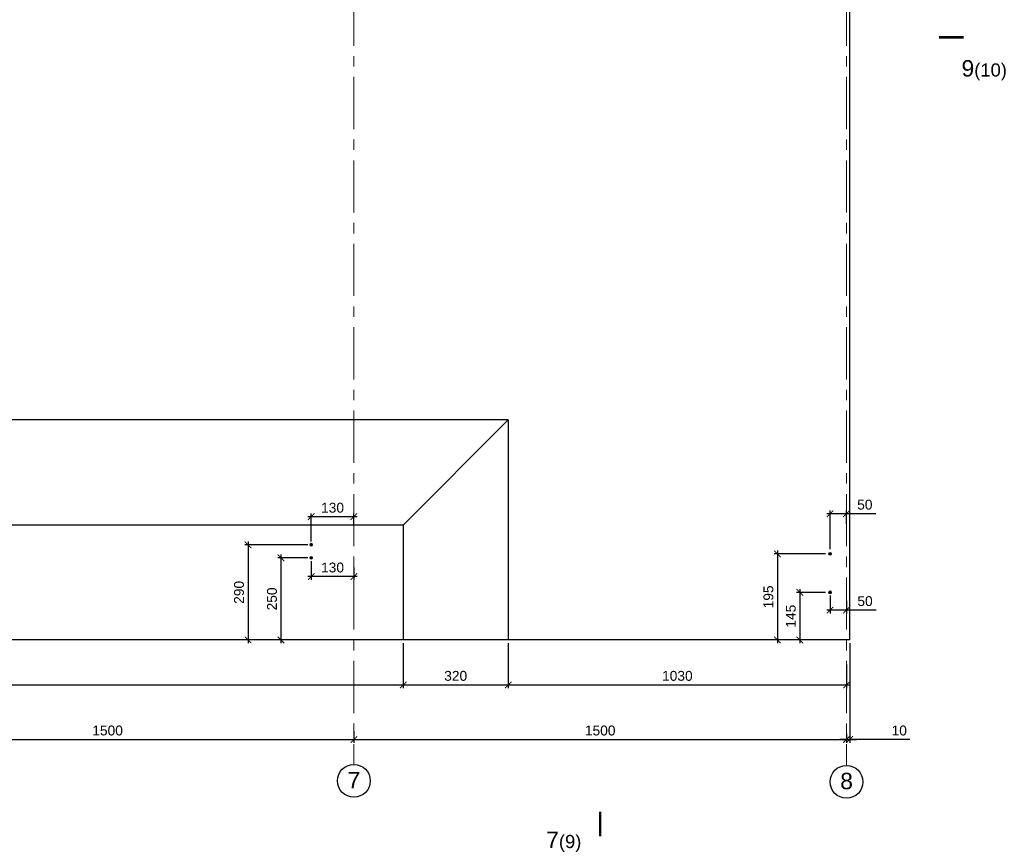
# Model space of a CAD drawing. Header units: millimetres. Extents: x 329474 to 722034, y 240588 to 423521.
# Tile 6 of 35: x 360631 to 390614, y 374938 to 400169. Entities that reach past the tile are written whole.
import ezdxf

# ---------------------------------------------------------------- set-up
doc = ezdxf.new("R2010")
doc.units = ezdxf.units.MM
doc.header["$LTSCALE"] = 10
doc.linetypes.add('осевая', pattern=[50.8, 31.75, -6.35, 6.35, -6.35])
for name, color, linetype, lineweight in [('бетон_35', 2, 'Continuous', 35), ('ГТО-2_Размеры', 7, 'Continuous', 15), ('Отдел_Заглавные надписи', 7, 'Continuous', 30), ('Отдел_Разрезы. Сечения. Узлы', 7, 'Continuous', 15)]:
    doc.layers.add(name, color=color, linetype=linetype, lineweight=lineweight)
doc.layers.add('ГП_Штриховки', color=7, linetype='Continuous')
doc.layers.add('Оси', color=1, linetype='осевая')
doc.styles.add('arial', font='arial.ttf')
doc.styles.add('аrial', font='arial.ttf')
doc.styles.add('Рогун1', font='arial.ttf')
doc.dimstyles.new('100 мм', dxfattribs={"dimscale": 100, "dimtxt": 3.5, "dimasz": 2, "dimexe": 1, "dimexo": 1, "dimgap": 1.2, "dimtad": 1, "dimdec": 0, "dimlfac": 0.1, "dimrnd": 0.0001, "dimtxsty": 'Рогун1', "dimblk": 'ARCHTICK', "dimcen": 2.5, "dimdle": 1, "dimaunit": 1, "dimadec": 1, "dimazin": 0, "dimtfac": 1, "dimtdec": 0, "dimtmove": 1, "dimatfit": 3, "dimldrblk": 'ARCHTICK', "dimfxl": 1, "dimtfill": 1, "dimarcsym": 0})

# ---------------------------------------------------------------- blocks, each defined once
blk = doc.blocks.new('_ArchTick')
at = {"color": 0, "linetype": 'ByBlock', "const_width": 0.15}
blk.add_lwpolyline([(-0.5, -0.5), (0.5, 0.5)], dxfattribs=at)
blk = doc.blocks.new('*D384')
at = {"layer": 'Defpoints', "color": 0, "transparency": 16777216}
for p in [(342558, 381281), (372308, 381281), (372308, 379914)]:
    blk.add_point(p, dxfattribs=at)
at = {"layer": 'ГТО-2_Размеры', "color": 0, "lineweight": -2, "transparency": 16777216}
for p, q in [((342558, 381181), (342558, 379814)), ((372308, 381181), (372308, 379814)), ((342458, 379914), (372408, 379914))]:
    blk.add_line(p, q, dxfattribs=at)
at = {"layer": 'ГТО-2_Размеры', "color": 0, "lineweight": -2, "transparency": 16777216, "xscale": 200, "yscale": 200, "zscale": 200, "rotation": 180}
blk.add_blockref('_ArchTick', (342558, 379914), dxfattribs=at)
at = {"layer": 'ГТО-2_Размеры', "color": 0, "lineweight": -2, "transparency": 16777216, "xscale": 200, "yscale": 200, "zscale": 200}
blk.add_blockref('_ArchTick', (372308, 379914), dxfattribs=at)
at = {"layer": 'ГТО-2_Размеры', "color": 0, "transparency": 16777216, "insert": (357433, 380187), "char_height": 300, "attachment_point": 5, "style": 'Рогун1'}
blk.add_mtext('2975', dxfattribs=at)
blk = doc.blocks.new('*D385')
at = {"layer": 'Defpoints', "color": 0, "transparency": 16777216}
for p in [(372308, 381281), (375508, 381281), (375508, 379914)]:
    blk.add_point(p, dxfattribs=at)
at = {"layer": 'ГТО-2_Размеры', "color": 0, "lineweight": -2, "transparency": 16777216}
for p, q in [((372308, 381181), (372308, 379814)), ((375508, 381181), (375508, 379814)), ((372208, 379914), (375608, 379914))]:
    blk.add_line(p, q, dxfattribs=at)
at = {"layer": 'ГТО-2_Размеры', "color": 0, "lineweight": -2, "transparency": 16777216, "xscale": 200, "yscale": 200, "zscale": 200, "rotation": 180}
blk.add_blockref('_ArchTick', (372308, 379914), dxfattribs=at)
at = {"layer": 'ГТО-2_Размеры', "color": 0, "lineweight": -2, "transparency": 16777216, "xscale": 200, "yscale": 200, "zscale": 200}
blk.add_blockref('_ArchTick', (375508, 379914), dxfattribs=at)
at = {"layer": 'ГТО-2_Размеры', "color": 0, "transparency": 16777216, "insert": (373908, 380187), "char_height": 300, "attachment_point": 5, "style": 'Рогун1'}
blk.add_mtext('320', dxfattribs=at)
blk = doc.blocks.new('*D386')
at = {"layer": 'Defpoints', "color": 0, "transparency": 16777216}
for p in [(375508, 381281), (385808, 380636), (385808, 379914)]:
    blk.add_point(p, dxfattribs=at)
at = {"layer": 'ГТО-2_Размеры', "color": 0, "lineweight": -2, "transparency": 16777216}
for p, q in [((375508, 381181), (375508, 379814)), ((385808, 380536), (385808, 379814)), ((375408, 379914), (385908, 379914))]:
    blk.add_line(p, q, dxfattribs=at)
at = {"layer": 'ГТО-2_Размеры', "color": 0, "lineweight": -2, "transparency": 16777216, "xscale": 200, "yscale": 200, "zscale": 200, "rotation": 180}
blk.add_blockref('_ArchTick', (375508, 379914), dxfattribs=at)
at = {"layer": 'ГТО-2_Размеры', "color": 0, "lineweight": -2, "transparency": 16777216, "xscale": 200, "yscale": 200, "zscale": 200}
blk.add_blockref('_ArchTick', (385808, 379914), dxfattribs=at)
at = {"layer": 'ГТО-2_Размеры', "color": 0, "transparency": 16777216, "insert": (380658, 380187), "char_height": 300, "attachment_point": 5, "style": 'Рогун1'}
blk.add_mtext('1030', dxfattribs=at)
blk = doc.blocks.new('*D387')
at = {"layer": 'Defpoints', "color": 0, "transparency": 16777216}
for p in [(385908, 381281), (385808, 378513), (385908, 378250)]:
    blk.add_point(p, dxfattribs=at)
at = {"layer": 'ГТО-2_Размеры', "color": 0, "lineweight": -2, "transparency": 16777216}
for p, q in [((385908, 381181), (385908, 378150)), ((385808, 378413), (385808, 378150)), ((385808, 378250), (385608, 378250)), ((385808, 378250), (385908, 378250)), ((385808, 378250), (385908, 378250)), ((385908, 378250), (386108, 378250)), ((387735, 378250), (385908, 378250))]:
    blk.add_line(p, q, dxfattribs=at)
at = {"layer": 'ГТО-2_Размеры', "color": 0, "lineweight": -2, "transparency": 16777216, "xscale": 200, "yscale": 200, "zscale": 200}
blk.add_blockref('_ArchTick', (385808, 378250), dxfattribs=at)
at = {"layer": 'ГТО-2_Размеры', "color": 0, "lineweight": -2, "transparency": 16777216, "xscale": 200, "yscale": 200, "zscale": 200, "rotation": 180}
blk.add_blockref('_ArchTick', (385908, 378250), dxfattribs=at)
at = {"layer": 'ГТО-2_Размеры', "color": 0, "transparency": 16777216, "insert": (387415, 378523), "char_height": 300, "attachment_point": 5, "style": 'Рогун1'}
blk.add_mtext('10', dxfattribs=at)
blk = doc.blocks.new('*D391')
at = {"layer": 'Defpoints', "color": 0, "transparency": 16777216}
for p in [(355808, 378611), (370808, 378607), (370808, 378250)]:
    blk.add_point(p, dxfattribs=at)
at = {"layer": 'ГТО-2_Размеры', "color": 0, "lineweight": -2, "transparency": 16777216}
for p, q in [((355808, 378511), (355808, 378150)), ((370808, 378507), (370808, 378150)), ((355708, 378250), (370908, 378250))]:
    blk.add_line(p, q, dxfattribs=at)
at = {"layer": 'ГТО-2_Размеры', "color": 0, "lineweight": -2, "transparency": 16777216, "xscale": 200, "yscale": 200, "zscale": 200, "rotation": 180}
blk.add_blockref('_ArchTick', (355808, 378250), dxfattribs=at)
at = {"layer": 'ГТО-2_Размеры', "color": 0, "lineweight": -2, "transparency": 16777216, "xscale": 200, "yscale": 200, "zscale": 200}
blk.add_blockref('_ArchTick', (370808, 378250), dxfattribs=at)
at = {"layer": 'ГТО-2_Размеры', "color": 0, "transparency": 16777216, "insert": (363308, 378523), "char_height": 300, "attachment_point": 5, "style": 'Рогун1'}
blk.add_mtext('1500', dxfattribs=at)
blk = doc.blocks.new('*D392')
at = {"layer": 'Defpoints', "color": 0, "transparency": 16777216}
for p in [(370808, 378607), (385808, 378522), (385808, 378250)]:
    blk.add_point(p, dxfattribs=at)
at = {"layer": 'ГТО-2_Размеры', "color": 0, "lineweight": -2, "transparency": 16777216}
for p, q in [((370808, 378507), (370808, 378150)), ((385808, 378422), (385808, 378150)), ((370708, 378250), (385908, 378250))]:
    blk.add_line(p, q, dxfattribs=at)
at = {"layer": 'ГТО-2_Размеры', "color": 0, "lineweight": -2, "transparency": 16777216, "xscale": 200, "yscale": 200, "zscale": 200, "rotation": 180}
blk.add_blockref('_ArchTick', (370808, 378250), dxfattribs=at)
at = {"layer": 'ГТО-2_Размеры', "color": 0, "lineweight": -2, "transparency": 16777216, "xscale": 200, "yscale": 200, "zscale": 200}
blk.add_blockref('_ArchTick', (385808, 378250), dxfattribs=at)
at = {"layer": 'ГТО-2_Размеры', "color": 0, "transparency": 16777216, "insert": (378308, 378523), "char_height": 300, "attachment_point": 5, "style": 'Рогун1'}
blk.add_mtext('1500', dxfattribs=at)
blk = doc.blocks.new('*D395')
at = {"layer": 'Defpoints', "color": 0, "transparency": 16777216}
for p in [(369508, 385034), (370808, 384681), (369508, 384181)]:
    blk.add_point(p, dxfattribs=at)
at = {"layer": 'ГТО-2_Размеры', "color": 0, "lineweight": -2, "transparency": 16777216}
for p, q in [((370908, 385034), (369408, 385034)), ((369508, 384281), (369508, 385134)), ((370808, 384781), (370808, 385134))]:
    blk.add_line(p, q, dxfattribs=at)
at = {"layer": 'ГТО-2_Размеры', "color": 0, "lineweight": -2, "transparency": 16777216, "xscale": 200, "yscale": 200, "zscale": 200, "rotation": 180}
blk.add_blockref('_ArchTick', (369508, 385034), dxfattribs=at)
at = {"layer": 'ГТО-2_Размеры', "color": 0, "lineweight": -2, "transparency": 16777216, "xscale": 200, "yscale": 200, "zscale": 200}
blk.add_blockref('_ArchTick', (370808, 385034), dxfattribs=at)
at = {"layer": 'ГТО-2_Размеры', "color": 0, "transparency": 16777216, "insert": (370158, 385307), "char_height": 300, "attachment_point": 5, "style": 'Рогун1'}
blk.add_mtext('130', dxfattribs=at)
blk = doc.blocks.new('*D394')
at = {"layer": 'Defpoints', "color": 0, "transparency": 16777216}
for p in [(385308, 385127), (385808, 384717), (385308, 383948)]:
    blk.add_point(p, dxfattribs=at)
at = {"layer": 'ГТО-2_Размеры', "color": 0, "lineweight": -2, "transparency": 16777216}
for p, q in [((385908, 385127), (385208, 385127)), ((385308, 384048), (385308, 385227)), ((385808, 384817), (385808, 385227)), ((386701, 385127), (385808, 385127))]:
    blk.add_line(p, q, dxfattribs=at)
at = {"layer": 'ГТО-2_Размеры', "color": 0, "lineweight": -2, "transparency": 16777216, "xscale": 200, "yscale": 200, "zscale": 200, "rotation": 180}
blk.add_blockref('_ArchTick', (385308, 385127), dxfattribs=at)
at = {"layer": 'ГТО-2_Размеры', "color": 0, "lineweight": -2, "transparency": 16777216, "xscale": 200, "yscale": 200, "zscale": 200}
blk.add_blockref('_ArchTick', (385808, 385127), dxfattribs=at)
at = {"layer": 'ГТО-2_Размеры', "color": 0, "transparency": 16777216, "insert": (386366, 385400), "char_height": 300, "attachment_point": 5, "style": 'Рогун1'}
blk.add_mtext('50', dxfattribs=at)
blk = doc.blocks.new('*D402')
at = {"layer": 'Defpoints', "color": 0, "transparency": 16777216}
for p in [(369508, 383781), (370808, 383592), (369508, 383212)]:
    blk.add_point(p, dxfattribs=at)
at = {"layer": 'ГТО-2_Размеры', "color": 0, "lineweight": -2, "transparency": 16777216}
for p, q in [((369508, 383681), (369508, 383112)), ((370808, 383492), (370808, 383112)), ((370908, 383212), (369408, 383212))]:
    blk.add_line(p, q, dxfattribs=at)
at = {"layer": 'ГТО-2_Размеры', "color": 0, "lineweight": -2, "transparency": 16777216, "xscale": 200, "yscale": 200, "zscale": 200, "rotation": 180}
blk.add_blockref('_ArchTick', (369508, 383212), dxfattribs=at)
at = {"layer": 'ГТО-2_Размеры', "color": 0, "lineweight": -2, "transparency": 16777216, "xscale": 200, "yscale": 200, "zscale": 200}
blk.add_blockref('_ArchTick', (370808, 383212), dxfattribs=at)
at = {"layer": 'ГТО-2_Размеры', "color": 0, "transparency": 16777216, "insert": (370158, 383486), "char_height": 300, "attachment_point": 5, "style": 'Рогун1'}
blk.add_mtext('130', dxfattribs=at)
blk = doc.blocks.new('*D403')
at = {"layer": 'Defpoints', "color": 0, "transparency": 16777216}
for p in [(369508, 383781), (368588, 381281), (368999, 381281)]:
    blk.add_point(p, dxfattribs=at)
at = {"layer": 'ГТО-2_Размеры', "color": 0, "lineweight": -2, "transparency": 16777216}
for p, q in [((369408, 383781), (368488, 383781)), ((368588, 383881), (368588, 381181)), ((368899, 381281), (368488, 381281))]:
    blk.add_line(p, q, dxfattribs=at)
at = {"layer": 'ГТО-2_Размеры', "color": 0, "lineweight": -2, "transparency": 16777216, "xscale": 200, "yscale": 200, "zscale": 200}
for p, rotation in [((368588, 383781), 90), ((368588, 381281), 270)]:
    blk.add_blockref('_ArchTick', p, dxfattribs=dict(at, rotation=rotation))
at = {"layer": 'ГТО-2_Размеры', "color": 0, "transparency": 16777216, "insert": (368314, 382531), "char_height": 300, "attachment_point": 5, "rotation": 90, "style": 'Рогун1'}
blk.add_mtext('250', dxfattribs=at)
blk = doc.blocks.new('*D404')
at = {"layer": 'Defpoints', "color": 0, "transparency": 16777216}
for p in [(385264, 382731), (384388, 381281), (384799, 381281)]:
    blk.add_point(p, dxfattribs=at)
at = {"layer": 'ГТО-2_Размеры', "color": 0, "lineweight": -2, "transparency": 16777216}
for p, q in [((385164, 382731), (384288, 382731)), ((384388, 382831), (384388, 381181)), ((384699, 381281), (384288, 381281))]:
    blk.add_line(p, q, dxfattribs=at)
at = {"layer": 'ГТО-2_Размеры', "color": 0, "lineweight": -2, "transparency": 16777216, "xscale": 200, "yscale": 200, "zscale": 200}
for p, rotation in [((384388, 382731), 90), ((384388, 381281), 270)]:
    blk.add_blockref('_ArchTick', p, dxfattribs=dict(at, rotation=rotation))
at = {"layer": 'ГТО-2_Размеры', "color": 0, "transparency": 16777216, "insert": (384114, 382006), "char_height": 300, "attachment_point": 5, "rotation": 90, "style": 'Рогун1'}
blk.add_mtext('145', dxfattribs=at)
blk = doc.blocks.new('*D405')
at = {"layer": 'Defpoints', "color": 0, "transparency": 16777216}
for p in [(385264, 383904), (383705, 381281), (384117, 381281)]:
    blk.add_point(p, dxfattribs=at)
at = {"layer": 'ГТО-2_Размеры', "color": 0, "lineweight": -2, "transparency": 16777216}
for p, q in [((385164, 383904), (383605, 383904)), ((383705, 384004), (383705, 381181)), ((384017, 381281), (383605, 381281))]:
    blk.add_line(p, q, dxfattribs=at)
at = {"layer": 'ГТО-2_Размеры', "color": 0, "lineweight": -2, "transparency": 16777216, "xscale": 200, "yscale": 200, "zscale": 200}
for p, rotation in [((383705, 383904), 90), ((383705, 381281), 270)]:
    blk.add_blockref('_ArchTick', p, dxfattribs=dict(at, rotation=rotation))
at = {"layer": 'ГТО-2_Размеры', "color": 0, "transparency": 16777216, "insert": (383432, 382593), "char_height": 300, "attachment_point": 5, "rotation": 90, "style": 'Рогун1'}
blk.add_mtext('195', dxfattribs=at)
blk = doc.blocks.new('*D423')
at = {"layer": 'Defpoints', "color": 0, "transparency": 16777216}
for p in [(369508, 384181), (367585, 381281), (368042, 381281)]:
    blk.add_point(p, dxfattribs=at)
at = {"layer": 'ГТО-2_Размеры', "color": 0, "lineweight": -2, "transparency": 16777216}
for p, q in [((369408, 384181), (367485, 384181)), ((367585, 384281), (367585, 381181)), ((367942, 381281), (367485, 381281))]:
    blk.add_line(p, q, dxfattribs=at)
at = {"layer": 'ГТО-2_Размеры', "color": 0, "lineweight": -2, "transparency": 16777216, "xscale": 200, "yscale": 200, "zscale": 200}
for p, rotation in [((367585, 384181), 90), ((367585, 381281), 270)]:
    blk.add_blockref('_ArchTick', p, dxfattribs=dict(at, rotation=rotation))
at = {"layer": 'ГТО-2_Размеры', "color": 0, "transparency": 16777216, "insert": (367311, 382731), "char_height": 300, "attachment_point": 5, "rotation": 90, "style": 'Рогун1'}
blk.add_mtext('290', dxfattribs=at)
blk = doc.blocks.new('*D431')
at = {"layer": 'Defpoints', "color": 0, "transparency": 16777216}
for p in [(385308, 382731), (385808, 382577), (385308, 382190)]:
    blk.add_point(p, dxfattribs=at)
at = {"layer": 'ГТО-2_Размеры', "color": 0, "lineweight": -2, "transparency": 16777216}
for p, q in [((385308, 382631), (385308, 382090)), ((385808, 382477), (385808, 382090)), ((385908, 382190), (385208, 382190)), ((386708, 382190), (385808, 382190))]:
    blk.add_line(p, q, dxfattribs=at)
at = {"layer": 'ГТО-2_Размеры', "color": 0, "lineweight": -2, "transparency": 16777216, "xscale": 200, "yscale": 200, "zscale": 200, "rotation": 180}
blk.add_blockref('_ArchTick', (385308, 382190), dxfattribs=at)
at = {"layer": 'ГТО-2_Размеры', "color": 0, "lineweight": -2, "transparency": 16777216, "xscale": 200, "yscale": 200, "zscale": 200}
blk.add_blockref('_ArchTick', (385808, 382190), dxfattribs=at)
at = {"layer": 'ГТО-2_Размеры', "color": 0, "transparency": 16777216, "insert": (386373, 382463), "char_height": 300, "attachment_point": 5, "style": 'Рогун1'}
blk.add_mtext('50', dxfattribs=at)

msp = doc.modelspace()

# ---------------------------------------------------------------- hatches: boundary and pattern name
at = {"layer": 'ГП_Штриховки', "true_color": 0x000000, "transparency": 33554610}
h = msp.add_hatch(color=18, dxfattribs=at)
h.dxf.hatch_style = 1
h.paths.add_polyline_path([(369552.2949994, 384181.4900778, 1), (369464.2949994, 384181.4900778, 1)])
h = msp.add_hatch(color=18, dxfattribs=at)
h.dxf.hatch_style = 1
h.paths.add_polyline_path([(369552.2949994, 383781.4900778, 1), (369464.2949994, 383781.4900778, 1)])
h = msp.add_hatch(color=18, dxfattribs=at)
h.dxf.hatch_style = 1
h.paths.add_polyline_path([(385352.2950011, 383904.3372464, -1), (385264.2950011, 383904.3372464, -1)])
h = msp.add_hatch(color=18, dxfattribs=at)
h.dxf.hatch_style = 1
h.paths.add_polyline_path([(385352.2950011, 382731.4900778, -1), (385264.2950011, 382731.4900778, -1)])

# ---------------------------------------------------------------- linework, layer by layer
at = {"lineweight": 20}
for centre in [(369508.2949994, 384181.4900778), (369508.2949994, 384181.4900778), (369508.2949994, 383781.4900778), (369508.2949994, 383781.4900778), (385308.2950011, 383904.3372464), (385308.2950011, 383904.3372464), (385308.2950011, 382731.4900778), (385308.2950011, 382731.4900778)]:
    msp.add_circle(centre, 44, dxfattribs=at)
at = {"layer": 'бетон_35', "color": 3, "lineweight": 25, "ltscale": 10}
for p, q in [((385908.2945958, 381281.4900774), (385908.2945958, 416204.6908514)), ((375508.2945958, 387981.4900774), (372308.2945958, 384781.4900774)), ((375508.2945958, 387981.4900774), (375508.2945958, 381281.4900774)), ((372308.2945958, 384781.4900774), (372308.2945958, 381281.4900774)), ((385908.2945958, 381281.4900774), (342558.2945958, 381281.4900774))]:
    msp.add_line(p, q, dxfattribs=at)
for points in [[(375508.2945958, 387981.4900774), (345758.2945956, 387981.4900774)], [(372308.2945958, 384781.4900774), (342558.2945956, 384781.4900774)]]:
    msp.add_lwpolyline(points, dxfattribs=at)
at = {"layer": 'Отдел_Разрезы. Сечения. Узлы'}
for points in [[(388621.4440684, 399632.9052803, 75, 75, 0), (389371.4440672, 399632.9482413, 75, 75, 0), (389121.4440677, 399632.933921, 0, 100, 0), (389121.4727083, 399132.9339217, 0, 0, 0), (389121.5156693, 398382.933923, 0, 0, 0)], [(378308.6580353, 376050.7785333, 75, 75, 0), (378308.1128676, 375300.7787315, 75, 75, 0), (378308.2945902, 375550.7786654, 0, 100, 0), (377808.2947223, 375551.1421105, 0, 0, 0), (377058.2949204, 375551.6872782, 0, 0, 0)]]:
    msp.add_lwpolyline(points, format="xyseb", dxfattribs=at)

# ---------------------------------------------------------------- texts
at = {"char_height": 2.5, "attachment_point": 1, "style": 'аrial'}
for s, insert in [('{\\H200x;9\\H0.8x;(10)}', (389310.926884, 398938.0000703)), ('{\\H200x;7\\H0.8x;(9)}', (376663.0666201, 375444.7739718))]:
    msp.add_mtext_dynamic_manual_height_columns(s, width=3148.469281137, gutter_width=12.5, heights=[0], dxfattribs=dict(at, insert=insert))
at = {"layer": 'Отдел_Заглавные надписи', "char_height": 500, "attachment_point": 5, "style": 'arial', "bg_fill": 3, "box_fill_scale": 1.5, "bg_fill_color": 256, "bg_fill_transparency": 0}
for s, insert in [('\\pxqc;7', (370810.5217469, 377014.3688902)), ('\\pxqc;8', (385810.5217469, 376983.4712512))]:
    msp.add_mtext(s, dxfattribs=dict(at, insert=insert))

# ---------------------------------------------------------------- dimensions: what is measured, and where the dimension line sits
at = {"layer": 'ГТО-2_Размеры'}
for base, p1, p2, picture, middle in [((385308.2950011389, 385126.7781659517), (385808.2945958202, 384717.1698534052), (385308.2950011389, 383948.3372464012), '*D394', (386366.4530742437, 384834.6192383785)), ((369508.2949994, 383212.3816607), (370808.2945958, 383591.7443541), (369508.2949994, 383781.4900778), '*D402', (370158.2947976, 383212.3816607)), ((385308.2950011, 382189.8832181), (385808.2950011, 382577.3286404), (385308.2950011, 382731.4900778), '*D431', (386373.4805608, 382273.1031767))]:
    dim = msp.add_linear_dim(base=base, p1=p1, p2=p2, angle=180, dimstyle='100 мм', override={"dimtxt": 3, "dimdec": 6, "dimtfill": 0}, dxfattribs=at)
    dim.commit()
    dim.dimension.update_dxf_attribs({"geometry": picture, "text_midpoint": middle, "dimtype": 160})
dim = msp.add_linear_dim(base=(369508.2949994, 385034.2132253), p1=(370808.2940143, 384681.4899766), p2=(369508.2949994, 384181.4900778), angle=180, text='130', dimstyle='100 мм', override={"dimtxt": 3, "dimdec": 6, "dimtfill": 0}, dxfattribs=at)
dim.commit()
dim.dimension.update_dxf_attribs({"geometry": '*D395', "text_midpoint": (370158.2945069, 385034.2132253), "dimtype": 160})
for base, p1, p2, picture, middle in [((367584.6688173, 381281.4900774), (369508.2949994, 384181.4900778), (368041.7492588, 381281.4900774), '*D423', (367311.4969209, 382731.4900776)), ((368587.6106411, 381281.4900774), (369508.2949994, 383781.4900778), (368999.286327, 381281.4900774), '*D403', (368314.4387448, 382531.4900776)), ((384387.6106428, 381281.4900774), (385264.2950011, 382731.4900778), (384799.2863287, 381281.4900774), '*D404', (384114.4387465, 382006.4900776))]:
    dim = msp.add_linear_dim(base=base, p1=p1, p2=p2, angle=90, dimstyle='100 мм', override={"dimtxt": 3, "dimdec": 6, "dimtfill": 0}, dxfattribs=at)
    dim.commit()
    dim.dimension.update_dxf_attribs({"geometry": picture, "text_midpoint": middle})
dim = msp.add_linear_dim(base=(383705.2984224, 381281.4900774), p1=(385264.2950011, 383904.3372464), p2=(384116.9741083, 381281.4900774), angle=90, text='195', dimstyle='100 мм', override={"dimtxt": 3, "dimdec": 6, "dimtfill": 0}, dxfattribs=at)
dim.commit()
dim.dimension.update_dxf_attribs({"geometry": '*D405', "text_midpoint": (383432.1265261, 382592.9136619)})
for base, p1, p2, picture, middle in [((372308.2945958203, 379913.7060176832), (342558.2945958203, 381281.4900774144), (372308.2945958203, 381281.4900774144), '*D384', (357433.2945958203, 380186.8779139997)), ((375508.2945958, 379913.7060177), (372308.2945958, 381281.4900774), (375508.2945958, 381281.4900774), '*D385', (373908.2945958, 380186.9802332)), ((385808.2945958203, 379913.7060176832), (375508.2945958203, 381281.4900774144), (385808.2945958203, 380635.7947228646), '*D386', (380658.2945958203, 380186.9802332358)), ((370808.2945958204, 378249.5780502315), (355808.2945958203, 378610.5420876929), (370808.2945958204, 378606.7728721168), '*D391', (363308.2945958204, 378522.749946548)), ((385808.2945958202, 378249.5780502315), (370808.2945958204, 378606.7728721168), (385808.2945958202, 378522.176601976), '*D392', (378308.2945958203, 378522.749946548))]:
    dim = msp.add_linear_dim(base=base, p1=p1, p2=p2, dimstyle='100 мм', override={"dimtxt": 3, "dimdec": 6, "dimtfill": 0}, dxfattribs=at)
    dim.commit()
    dim.dimension.update_dxf_attribs({"geometry": picture, "text_midpoint": middle})
dim = msp.add_linear_dim(base=(385908.2945958, 378249.5780502), p1=(385808.2945958, 378512.9713022), p2=(385908.2945958, 381281.4900774), dimstyle='100 мм', override={"dimtxt": 3, "dimdec": 6, "dimtfill": 0}, dxfattribs=at)
dim.commit()
dim.dimension.update_dxf_attribs({"geometry": '*D387', "text_midpoint": (387414.7446768, 377994.6344701), "dimtype": 160})

# ---------------------------------------------------------------- next in the draw order: linework, layer by layer
for centre in [(370808.2945958, 376992.1604272), (385808.2945958, 376961.2627882)]:
    msp.add_circle(centre, 500)
at = {"layer": 'Оси', "linetype": 'осевая', "lineweight": 15, "ltscale": 5}
for points in [[(370808.2945958, 416204.6908514), (370808.2945958, 377492.1604272)], [(385808.2945958, 416204.6908514), (385808.2945958, 377461.2627882)]]:
    msp.add_lwpolyline(points, dxfattribs=at)

doc.saveas('drawing.dxf')
